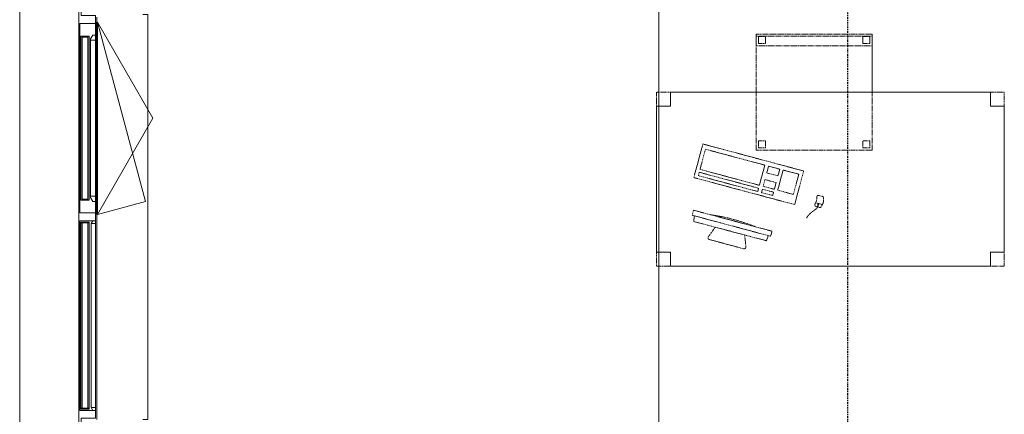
# Model space of a CAD drawing. Header units: millimetres. Extents: x -80560 to 110805, y -11020 to 52719.
# Tile 31 of 184: x 36724 to 40970, y 32999 to 34700. Entities that reach past the tile are written whole.
import ezdxf

# ---------------------------------------------------------------- set-up
doc = ezdxf.new("R2010")
doc.units = ezdxf.units.MM
for name, pattern in [('CENTER2', [20, 8, -4, 4, -4]), ('DASHED2', [6, 4, -2]), ('DASHED2-1', [3, 2, -1])]:
    doc.linetypes.add(name, pattern=pattern)
for name, color, linetype, lineweight in [('A-ANNO-DIMS', 211, 'Continuous', 9), ('A-ANNO-DIMS-100', 211, 'Continuous', 9), ('A-FLOR-OVHD', 1, 'DASHED2-1', 18), ('A-GENM', 13, 'Continuous', 18), ('A-GLAZ', 151, 'Continuous', 18), ('A-GLAZ-SILL', 1, 'Continuous', 18), ('A-WALL', 113, 'Continuous', 35), ('I-FURN', 30, 'Continuous', 18), ('S-GRID', 1, 'Continuous', 9)]:
    doc.layers.add(name, color=color, linetype=linetype, lineweight=lineweight)
doc.styles.add('Arial_5', font='arial.ttf', dxfattribs={"width": 0.7, "height": 180})
doc.dimstyles.new('n3o_1_8_1', dxfattribs={"dimscale": 304.8, "dimtxt": 183.646692, "dimasz": 0.492126, "dimexe": 0.246063, "dimexo": 0.0625, "dimgap": 0.032808, "dimtad": 1, "dimdec": 0, "dimdsep": 46, "dimtxsty": 'Arial_5', "dimblk1": 'OBLIQUE', "dimblk2": 'OBLIQUE', "dimsah": 1, "dimcen": 0.09, "dimdle": 0.246063, "dimazin": 0, "dimtfac": 1, "dimtdec": 4, "dimtix": 1, "dimtmove": 2, "dimatfit": 3, "dimfxl": 0.246063, "dimfxlon": 1, "dimtvp": 1, "dimtolj": 1, "dimtzin": 0, "dimarcsym": 2})

# ---------------------------------------------------------------- blocks, each defined once
blk = doc.blocks.new('82_tafel1 - tafel 750x1500x700 2-30673035-DO_01 eerste verdieping')
at = {"layer": 'I-FURN', "linetype": 'DASHED2'}
for p, q in [((750, 375), (-750, 375)), ((-750, 375), (-750, -375)), ((750, 375), (-750, 375)), ((-750, 375), (-750, -375)), ((-750, 375), (-750, 315)), ((-690, 375), (-750, 375)), ((-690, 315), (-690, 375)), ((-690, 375), (690, 375)), ((-690, 375), (-690, 315)), ((690, 375), (690, 315)), ((690, 315), (690, 375)), ((750, 375), (690, 375)), ((750, -375), (750, 375)), ((750, -375), (750, 375)), ((750, 315), (750, 375)), ((-750, -315), (-750, 315)), ((-750, 315), (-690, 315)), ((-690, 315), (-750, 315)), ((690, 315), (750, 315)), ((750, 315), (690, 315)), ((750, 315), (750, -315)), ((-690, -315), (-750, -315)), ((-750, -315), (-690, -315)), ((-750, -315), (-750, -375)), ((-690, -375), (-690, -315)), ((-690, -315), (-690, -375)), ((750, -315), (690, -315)), ((690, -315), (690, -375)), ((690, -375), (690, -315)), ((690, -315), (750, -315)), ((750, -375), (750, -315)), ((-750, -375), (750, -375)), ((-750, -375), (750, -375)), ((-750, -375), (-690, -375)), ((690, -375), (-690, -375)), ((690, -375), (750, -375))]:
    blk.add_line(p, q, dxfattribs=at)
blk = doc.blocks.new('82_zitmeubel - stoel 500x500-30673036-DO_01 eerste verdieping')
at = {"layer": 'I-FURN', "linetype": 'DASHED2'}
for p, q in [((-192.1, -13), (-192.1, 237)), ((-192.1, 237), (-192.1, -13)), ((-192.1, 237), (307.9, 237)), ((-192.1, 237), (307.9, 237)), ((-182.1, 226), (-182.1, 198)), ((-182.1, 198), (-182.1, 226)), ((-153.1, 227), (-181.1, 227)), ((-181.1, 227), (-153.1, 227)), ((-152.1, 198), (-152.1, 226)), ((-152.1, 226), (-152.1, 198)), ((267.9, 226), (267.9, 198)), ((267.9, 198), (267.9, 226)), ((296.9, 227), (268.9, 227)), ((268.9, 227), (296.9, 227)), ((297.9, 198), (297.9, 226)), ((297.9, 226), (297.9, 198)), ((307.9, 237), (307.9, -13)), ((307.9, -13), (307.9, 237)), ((-181.1, 197), (-153.1, 197)), ((-153.1, 197), (-181.1, 197)), ((268.9, 197), (296.9, 197)), ((296.9, 197), (268.9, 197)), ((-192.1, -213), (-192.1, -13)), ((-192.1, -13), (-192.1, -263)), ((307.9, -13), (307.9, -213)), ((307.9, -263), (307.9, -13)), ((-192.1, -254.1), (-192.1, -213)), ((307.9, -213), (-192.1, -213)), ((-192.1, -263), (-192.1, -254.1)), ((307.9, -254.1), (-192.1, -254.1)), ((-182.1, -224), (-182.1, -252)), ((-182.1, -252), (-182.1, -224)), ((-153.1, -223), (-181.1, -223)), ((-181.1, -223), (-153.1, -223)), ((-181.1, -253), (-153.1, -253)), ((-153.1, -253), (-181.1, -253)), ((-152.1, -252), (-152.1, -224)), ((-152.1, -224), (-152.1, -252)), ((267.9, -224), (267.9, -252)), ((267.9, -252), (267.9, -224)), ((296.9, -223), (268.9, -223)), ((268.9, -223), (296.9, -223)), ((268.9, -253), (296.9, -253)), ((296.9, -253), (268.9, -253)), ((297.9, -252), (297.9, -224)), ((297.9, -224), (297.9, -252)), ((307.9, -213), (307.9, -254.1)), ((307.9, -254.1), (307.9, -263)), ((-192.1, -263), (307.9, -263)), ((-192.1, -263), (307.9, -263))]:
    blk.add_line(p, q, dxfattribs=at)
for centre, start, end in [((-181.1, 226), 90, 180), ((-181.1, 226), 150, 180), ((-181.1, 226), 90, 150), ((-153.1, 226), 360, 90), ((-153.1, 226), 45, 90), ((-153.1, 226), 360, 45), ((268.9, 226), 90, 180), ((268.9, 226), 90, 180), ((296.9, 226), 360, 90), ((296.9, 226), 60, 90), ((296.9, 226), 360, 60), ((-181.1, 198), 180, 270), ((-181.1, 198), 180, 195), ((-181.1, 198), 195, 255), ((-181.1, 198), 255, 270), ((-153.1, 198), 270, 315), ((-153.1, 198), 270, 315), ((-153.1, 198), 315, 0), ((-153.1, 198), 315, 0), ((268.9, 198), 180, 270), ((268.9, 198), 180, 225), ((268.9, 198), 225, 270), ((296.9, 198), 270, 360), ((296.9, 198), 270, 360), ((-181.1, -224), 90, 180), ((-181.1, -224), 105, 180), ((-181.1, -252), 180, 270), ((-181.1, -252), 180, 270), ((-181.1, -224), 90, 105), ((-153.1, -224), 0, 90), ((-153.1, -224), 0, 90), ((-153.1, -252), 270, 0), ((-153.1, -252), 270, 0), ((268.9, -224), 90, 180), ((268.9, -224), 90, 180), ((268.9, -252), 180, 270), ((268.9, -252), 180, 270), ((296.9, -224), 0, 90), ((296.9, -224), 0, 90), ((296.9, -252), 270, 0), ((296.9, -252), 270, 0)]:
    blk.add_arc(centre, 1, start, end, dxfattribs=at)
blk = doc.blocks.new('82_computer - std-30673037-DO_01 eerste verdieping')
at = {"layer": 'I-FURN', "linetype": 'DASHED2'}
for p, q in [((-225, 0), (225, 0)), ((-225, -150), (-225, 0)), ((-208.5, -19), (56.6, -19)), ((-208.5, -109), (-208.5, -19)), ((56.6, -19), (56.6, -109)), ((73.4, -19), (123.4, -19)), ((73.4, -49), (73.4, -19)), ((123.4, -19), (123.4, -49)), ((138.4, -19), (208.4, -19)), ((138.4, -109), (138.4, -19)), ((208.4, -19), (208.4, -109)), ((225, 0), (225, -150)), ((123.4, -49), (73.4, -49)), ((73.4, -79), (123.4, -79)), ((73.4, -109), (73.4, -79)), ((123.4, -79), (123.4, -109)), ((316.4, -84.6), (330.8, -84.6)), ((56.6, -109), (-208.5, -109)), ((-208.5, -121.9), (56.6, -121.9)), ((-208.5, -136.9), (-208.5, -121.9)), ((56.6, -121.9), (56.6, -136.9)), ((123.4, -109), (73.4, -109)), ((73.4, -121.9), (123.4, -121.9)), ((73.4, -136.9), (73.4, -121.9)), ((123.4, -121.9), (123.4, -136.9)), ((208.4, -109), (138.4, -109)), ((340.9, -118.9), (310.5, -118.9)), ((321.6, -131.6), (321.6, -121.9)), ((321.6, -121.9), (325.5, -121.9)), ((323.6, -118.9), (323.6, -121.9)), ((325.5, -121.9), (325.5, -131.6)), ((225, -150), (-225, -150)), ((56.6, -136.9), (-208.5, -136.9)), ((123.4, -136.9), (73.4, -136.9)), ((330.8, -134.6), (316.4, -134.6)), ((325.5, -131.6), (321.6, -131.6)), ((323.6, -131.6), (323.6, -134.6)), ((-189.7, -286.2), (160.3, -286.2)), ((-189.7, -308.7), (-189.7, -286.2)), ((160.3, -286.2), (160.3, -308.7)), ((160.3, -308.7), (-189.7, -308.7)), ((-179.7, -308.7), (-177.2, -333)), ((-177.2, -333), (148, -332.1)), ((-98.4, -380), (-80.4, -332.7)), ((50.9, -332.3), (69, -380)), ((148, -332.1), (150.3, -308.7)), ((61.6, -390.8), (-90.9, -390.8))]:
    blk.add_line(p, q, dxfattribs=at)
for centre, radius, start, end in [((316.4, -92.6), 8, 90, 180), ((330.8, -92.6), 8, 0, 90), ((261.6, -109.6), 49.8, 340.0126, 19.9874), ((316.4, -126.6), 8, 180, 270), ((330.8, -126.6), 8, 270, 360), ((292, -109.6), 49.8, 340.0126, 19.9874), ((-14.7, -1180.4), 900.1, 83.4513, 96.5487), ((-90.9, -382.8), 8, 159.186, 270), ((61.6, -382.8), 8, 270, 20.814)]:
    blk.add_arc(centre, radius, start, end, dxfattribs=at)
blk.add_open_spline([(290.2, -192.8), (295.7, -164.5), (318.8, -151.1), (323.6, -134.6)], degree=3, dxfattribs=at)
blk = doc.blocks.new('Basic Wall _ 41_WA_n3o_cladding_vertikaal_random_100mm_oorspronkelijk - ___-31301011-DO_01 eerste verdieping')
at = {"layer": 'A-WALL', "lineweight": 18}
blk.add_line((11829, 9429), (11829, 35921), dxfattribs=at)
blk = doc.blocks.new('merk 1800 draaikiep - std-31313693-DO_01 eerste verdieping')
at = {"layer": 'A-GLAZ'}
for p, q in [((-812, 0), (-890, 0)), ((-890, 0), (-890, -10)), ((-812, -4), (-812, 0)), ((-39, 0), (-39, -4)), ((39, 0), (-39, 0)), ((39, -4), (39, 0)), ((890, 0), (812, 0)), ((812, 0), (812, -4)), ((890, -10), (890, 0)), ((-890, -10), (-868, -10)), ((-868, -10), (-868, -72)), ((-834, -72), (-834, -4)), ((-834, -4), (-812, -4)), ((-39, -4), (-17, -4)), ((-17, -4), (-17, -72)), ((17, -72), (17, -4)), ((17, -4), (39, -4)), ((812, -4), (834, -4)), ((834, -4), (834, -72)), ((868, -72), (868, -10)), ((868, -10), (890, -10)), ((-868, -72), (-834, -72)), ((-17, -72), (17, -72)), ((834, -72), (868, -72))]:
    blk.add_line(p, q, dxfattribs=at)
at = {"layer": 'A-GLAZ-SILL'}
for p, q in [((-39, 0), (-812, 0)), ((812, 0), (39, 0)), ((-39, -4), (-812, -4)), ((812, -4), (39, -4)), ((67, -72), (17, -72)), ((834, -72), (784, -72))]:
    blk.add_line(p, q, dxfattribs=at)
blk = doc.blocks.new('30_n3o_RT72_glas met glaslat - Type 1-33586336-DO_01 eerste verdieping')
at = {"layer": 'A-GENM'}
for points in [[(403.5, -5), (-403.5, -5), (-403.5, -11), (403.5, -11)], [(403.5, -35), (-403.5, -35), (-403.5, -41), (403.5, -41)]]:
    blk.add_hatch(color=256, dxfattribs=at).paths.add_polyline_path(points, flags=0)
for p, q in [((403.5, -5), (-403.5, -5)), ((-403.5, -5), (-403.5, -11)), ((-399.5, -5), (-403.5, -5)), ((-403.5, -5), (-403.5, -41)), ((-403.5, -11), (403.5, -11)), ((403.5, -35), (-403.5, -35)), ((-403.5, -35), (-403.5, -41)), ((-403.5, -41), (403.5, -41)), ((-403.5, -41), (-399.5, -41)), ((-399.5, -41), (-399.5, -5)), ((403.5, -5), (399.5, -5)), ((399.5, -5), (399.5, -41)), ((399.5, -41), (403.5, -41)), ((403.5, -11), (403.5, -5)), ((403.5, -41), (403.5, -5)), ((403.5, -41), (403.5, -35))]:
    blk.add_line(p, q, dxfattribs=at)
blk = doc.blocks.new('31_n3o_RT72_raam binnensponning_771017_v3 - Type 1-33586340-DO_01 eerste verdieping')
at = {"layer": 'A-GENM'}
for p, q in [((-396.5, -72), (-414.5, -72)), ((-414.5, -72), (-414.5, -76)), ((-414.5, -76), (-396.53, -76)), ((-396.53, -76), (-396.5, -72)), ((-396.5, -72), (-396.53, -76)), ((-396.53, -76), (396.53, -76)), ((396.5, -72), (-396.5, -72)), ((396.53, -76), (396.5, -72)), ((414.5, -72), (396.5, -72)), ((396.5, -72), (396.53, -76)), ((396.53, -76), (414.5, -76)), ((414.5, -76), (414.5, -72))]:
    blk.add_line(p, q, dxfattribs=at)
blk = doc.blocks.new('Mobility Plan Swing v2 - Mobility Plan Swing v2-V358-DO_01 eerste verdieping')
at = {"layer": 'A-GENM'}
for p, q in [((-414.5, 0), (0, 239.3)), ((0, 239.3), (414.5, 0)), ((-414.5, 0), (359, 207.2)), ((414.5, 0), (359, 207.2))]:
    blk.add_line(p, q, dxfattribs=at)
blk = doc.blocks.new('DPWP_30_n3o_RT72_glas met glaslat Frame1 - Type 1-33586339-DO_01 eerste verdieping')
at = {"layer": 'A-GENM'}
for p, q in [((-396.5, -7.8), (-408.5, -15)), ((-408.5, -27), (-396.5, -27)), ((396.5, -7.8), (-396.5, -7.8)), ((-396.5, -7.8), (-396.5, -27)), ((-396.5, -27), (-396.5, -7.8)), ((-396.5, -27), (396.5, -27)), ((396.5, -27), (396.5, -7.8)), ((408.5, -15), (396.5, -7.8)), ((396.5, -7.8), (396.5, -27)), ((396.5, -27), (408.5, -27))]:
    blk.add_line(p, q, dxfattribs=at)
blk = doc.blocks.new('30_n3o_RT72_glas met glaslat - Type 1-33586345-DO_01 eerste verdieping')
at = {"layer": 'A-GENM'}
for points in [[(353.5, -5), (-353.5, -5), (-353.5, -11), (353.5, -11)], [(353.5, -35), (-353.5, -35), (-353.5, -41), (353.5, -41)]]:
    blk.add_hatch(color=256, dxfattribs=at).paths.add_polyline_path(points, flags=0)
for p, q in [((-0.50292, 0), (0.50292, 0)), ((-353.5, -11), (-353.5, -5)), ((-353.5, -5), (353.5, -5)), ((353.5, -11), (-353.5, -11)), ((-353.5, -35), (-353.5, -11)), ((-353.5, -41), (-353.5, -35)), ((-353.5, -35), (353.5, -35)), ((353.5, -41), (-353.5, -41)), ((-349.5, -11), (-349.5, -35)), ((349.5, -35), (349.5, -11)), ((353.5, -11), (353.5, -5)), ((353.5, -11), (353.5, -35)), ((353.5, -41), (353.5, -35))]:
    blk.add_line(p, q, dxfattribs=at)
blk = doc.blocks.new('DPWP_30_n3o_RT72_glas met glaslat Frame1 - Type 1-33586348-DO_01 eerste verdieping')
at = {"layer": 'A-GENM'}
for p, q in [((-358.5, -15), (-341.817, -5)), ((-358.5, -27), (-358.5, -15)), ((-336.5, -27), (-358.5, -27)), ((-341.817, -5), (-336.5, -5)), ((336.5, -5), (-336.5, -5)), ((-336.5, -5), (-336.5, -27)), ((336.5, -27), (-336.5, -27)), ((336.5, -5), (341.817, -5)), ((336.5, -27), (336.5, -5)), ((358.5, -27), (336.5, -27)), ((341.817, -5), (358.5, -15)), ((358.5, -15), (358.5, -27))]:
    blk.add_line(p, q, dxfattribs=at)
blk = doc.blocks.new('NLRS_42_GM_ISR_vensterbank_kunststeen-SH_generiek_ISR - 220x20-V375-DO_01 eerste verdieping')
at = {"layer": 'A-GENM'}
for p, q in [((-873, 199.5), (-873, 220)), ((-873, 220), (873, 220)), ((873, 220), (873, 199.5)), ((-840.2, 0), (-861, 0)), ((873, 0), (-11.2, 0))]:
    blk.add_line(p, q, dxfattribs=at)
blk = doc.blocks.new('DIMBLOCK320-DO_01 eerste verdieping')
at = {"layer": 'A-ANNO-DIMS-100'}
for p, q in [((39480.6, 35150), (39405.6, 35225)), ((39405.6, 35150), (39555.6, 35150)), ((39480.6, 35150), (39405.6, 35150)), ((39480.6, 28950), (39480.6, 35150)), ((39480.6, 35150), (39555.6, 35075)), ((39480.6, 28950), (39405.6, 29025)), ((39405.6, 28950), (39555.6, 28950)), ((39480.6, 28950), (39405.6, 28950)), ((39480.6, 28950), (39555.6, 28875))]:
    blk.add_line(p, q, dxfattribs=at)
at = {"layer": 'A-ANNO-DIMS-100', "color": 0, "insert": (39236.9, 32283.6), "char_height": 180, "width": 461.094, "attachment_point": 1, "rotation": 90, "line_spacing_factor": 0.941778, "style": 'Arial_5'}
blk.add_mtext('6200', dxfattribs=at)
blk = doc.blocks.new('_Oblique')
at = {"color": 0, "linetype": 'ByBlock', "lineweight": -2}
blk.add_line((-0.5, -0.5), (0.5, 0.5), dxfattribs=at)

msp = doc.modelspace()

# ---------------------------------------------------------------- linework, layer by layer
at = {"layer": 'A-FLOR-OVHD'}
msp.add_line((36723.8, 9429), (36723.8, 35921), dxfattribs=at)
at = {"layer": 'S-GRID', "linetype": 'CENTER2', "lineweight": 25}
msp.add_line((40294.8, 4383.3), (40294.8, 52119.1), dxfattribs=at)

# ---------------------------------------------------------------- block references
at = {"layer": 'A-GENM'}
for name, p, rotation in [('NLRS_42_GM_ISR_vensterbank_kunststeen-SH_generiek_ISR - 220x20-V375-DO_01 eerste verdieping', (37055.8, 33849.5), 269.9999999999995), ('31_n3o_RT72_raam binnensponning_771017_v3 - Type 1-33586340-DO_01 eerste verdieping', (36982.8, 34275.2), 89.99999999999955), ('Mobility Plan Swing v2 - Mobility Plan Swing v2-V358-DO_01 eerste verdieping', (37058.8, 34275.2), 269.9999999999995), ('30_n3o_RT72_glas met glaslat - Type 1-33586345-DO_01 eerste verdieping', (36982.8, 34275.2), 89.99999999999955), ('DPWP_30_n3o_RT72_glas met glaslat Frame1 - Type 1-33586348-DO_01 eerste verdieping', (37023.8, 34275.2), 89.99999999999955), ('30_n3o_RT72_glas met glaslat - Type 1-33586336-DO_01 eerste verdieping', (36982.8, 33424.2), 89.99999999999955), ('DPWP_30_n3o_RT72_glas met glaslat Frame1 - Type 1-33586339-DO_01 eerste verdieping', (37023.8, 33424.2), 89.99999999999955)]:
    msp.add_blockref(name, p, dxfattribs=dict(at, rotation=rotation))
at = {"layer": 'A-GLAZ', "rotation": 89.99999999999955}
msp.add_blockref('merk 1800 draaikiep - std-31313693-DO_01 eerste verdieping', (36978.8, 33849.7), dxfattribs=at)
at = {"layer": 'A-WALL', "lineweight": 18}
msp.add_blockref('Basic Wall _ 41_WA_n3o_cladding_vertikaal_random_100mm_oorspronkelijk - ___-31301011-DO_01 eerste verdieping', (24894.8, 0), dxfattribs=at)
at = {"layer": 'I-FURN', "linetype": 'DASHED2'}
for name, p, rotation in [('82_zitmeubel - stoel 500x500-30673036-DO_01 eerste verdieping', (40208.2, 34374.5), 180), ('82_computer - std-30673037-DO_01 eerste verdieping', (39887.2, 34106), 345.0000000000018)]:
    msp.add_blockref(name, p, dxfattribs=dict(at, rotation=rotation))
msp.add_blockref('82_tafel1 - tafel 750x1500x700 2-30673035-DO_01 eerste verdieping', (40219.8, 34012.5), dxfattribs=at)

# ---------------------------------------------------------------- dimensions: what is measured, and where the dimension line sits
at = {"layer": 'A-ANNO-DIMS'}
dim = msp.add_linear_dim(base=(39480.6, 35150), p1=(39405.6, 28950), p2=(39405.6, 35150), angle=90, dimstyle='n3o_1_8_1', override={"dimpost": '<>', "dimfxl": 6200}, dxfattribs=at)
dim.commit()
dim.dimension.update_dxf_attribs({"geometry": 'DIMBLOCK320-DO_01 eerste verdieping', "text_midpoint": (39356.9, 32514.2), "dimtype": 160, "text_rotation": 90})

doc.saveas('drawing.dxf')
